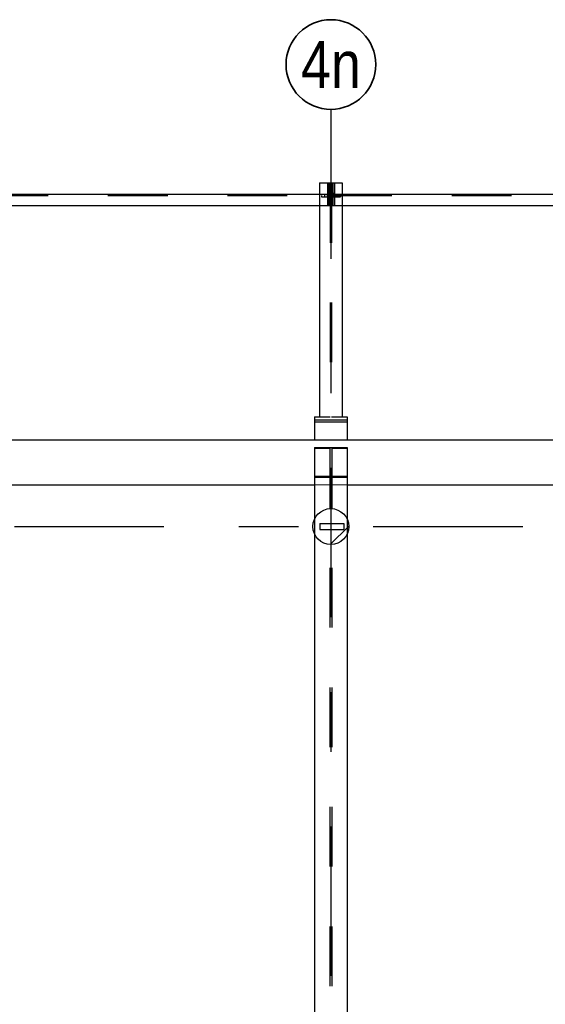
# Model space of a CAD drawing. Header units: millimetres. Extents: x -4.8 to 43.1, y -12 to 21.7.
# Tile 12 of 42: x 2.2 to 3.1, y 18 to 19.6. Entities that reach past the tile are written whole.
import ezdxf
from ezdxf.enums import TextEntityAlignment as Align

# ---------------------------------------------------------------- set-up
doc = ezdxf.new("R2010")
doc.units = ezdxf.units.MM
doc.linetypes.add('DASHDOTX2', pattern=[2, 1, -0.5, 0, -0.5])
doc.linetypes.add('HIDDEN', pattern=[0.375, 0.25, -0.125])
doc.layers.add('Achsen', color=7, linetype='Continuous', lineweight=20)
doc.styles.add('Arial Narrow', font='ARIALN.TTF')

msp = doc.modelspace()

# ---------------------------------------------------------------- hatches: boundary and pattern name
at = {"lineweight": 13}
h = msp.add_hatch(dxfattribs=at)
h.set_pattern_fill('bB', color=6, scale=0.01, angle=45, style=0, pattern_type=2)
h.set_pattern_definition([(45, (0, 0), (-0.08838835, 0.08838835), [0.0625, -0.025]), (45, (-0.0442, 0.0442), (-0.08838835, 0.08838835), [])])
h.paths.add_polyline_path([(2.777425, 18.774793), (2.777415, 18.775565), (2.777385, 18.776337), (2.777335, 18.777108), (2.777266, 18.777877), (2.777176, 18.778645), (2.777067, 18.779409), (2.776938, 18.780171), (2.77679, 18.780929), (2.776622, 18.781683), (2.776435, 18.782433), (2.776229, 18.783177), (2.776004, 18.783916), (2.775759, 18.784649), (2.775496, 18.785375), (2.775214, 18.786095), (2.774914, 18.786806), (2.774596, 18.78751), (2.774259, 18.788205), (2.773905, 18.788892), (2.773533, 18.789569), (2.773144, 18.790236), (2.772738, 18.790894), (2.772315, 18.79154), (2.771875, 18.792175), (2.77142, 18.792799), (2.770948, 18.793411), (2.770461, 18.79401), (2.769958, 18.794597), (2.769441, 18.795171), (2.768909, 18.795731), (2.768363, 18.796277), (2.767803, 18.796809), (2.767229, 18.797327), (2.766642, 18.797829), (2.766043, 18.798316), (2.765431, 18.798788), (2.764807, 18.799244), (2.764172, 18.799683), (2.763525, 18.800106), (2.762868, 18.800512), (2.762201, 18.800901), (2.761524, 18.801273), (2.760837, 18.801627), (2.760142, 18.801964), (2.759438, 18.802282), (2.758726, 18.802582), (2.758007, 18.802864), (2.757281, 18.803127), (2.756548, 18.803372), (2.755809, 18.803597), (2.755065, 18.803804), (2.754315, 18.803991), (2.753561, 18.804158), (2.752803, 18.804307), (2.752041, 18.804435), (2.751276, 18.804544), (2.750509, 18.804634), (2.74974, 18.804703), (2.748969, 18.804753), (2.748197, 18.804783), (2.747425, 18.804793), (2.746652, 18.804783), (2.74588, 18.804753), (2.745109, 18.804703), (2.74434, 18.804634), (2.743573, 18.804544), (2.742808, 18.804435), (2.742046, 18.804307), (2.741288, 18.804158), (2.740534, 18.803991), (2.739784, 18.803804), (2.73904, 18.803597), (2.738301, 18.803372), (2.737568, 18.803127), (2.736842, 18.802864), (2.736123, 18.802582), (2.735411, 18.802282), (2.734707, 18.801964), (2.734012, 18.801627), (2.733325, 18.801273), (2.732648, 18.800901), (2.731981, 18.800512), (2.731324, 18.800106), (2.730677, 18.799683), (2.730042, 18.799244), (2.729418, 18.798788), (2.728806, 18.798316), (2.728207, 18.797829), (2.72762, 18.797327), (2.727046, 18.796809), (2.726486, 18.796277), (2.72594, 18.795731), (2.725408, 18.795171), (2.724891, 18.794597), (2.724388, 18.79401), (2.723901, 18.793411), (2.723429, 18.792799), (2.722974, 18.792175), (2.722534, 18.79154), (2.722111, 18.790894), (2.721705, 18.790236), (2.721316, 18.789569), (2.720944, 18.788892), (2.72059, 18.788205), (2.720253, 18.78751), (2.719935, 18.786806), (2.719635, 18.786095), (2.719353, 18.785375), (2.71909, 18.784649), (2.718845, 18.783916), (2.71862, 18.783177), (2.718414, 18.782433), (2.718227, 18.781683), (2.718059, 18.780929), (2.717911, 18.780171), (2.717782, 18.779409), (2.717673, 18.778645), (2.717584, 18.777877), (2.717514, 18.777108), (2.717464, 18.776337), (2.717434, 18.775565), (2.717425, 18.774793), (2.717434, 18.77402), (2.717464, 18.773248), (2.717514, 18.772477), (2.717584, 18.771708), (2.717673, 18.770941), (2.717782, 18.770176), (2.717911, 18.769414), (2.718059, 18.768656), (2.718227, 18.767902), (2.718414, 18.767153), (2.71862, 18.766408), (2.718845, 18.765669), (2.71909, 18.764936), (2.719353, 18.76421), (2.719635, 18.763491), (2.719935, 18.762779), (2.720253, 18.762075), (2.72059, 18.76138), (2.720944, 18.760693), (2.721316, 18.760016), (2.721705, 18.759349), (2.722111, 18.758692), (2.722534, 18.758045), (2.722974, 18.75741), (2.723429, 18.756786), (2.723901, 18.756174), (2.724388, 18.755575), (2.724891, 18.754988), (2.725408, 18.754414), (2.72594, 18.753854), (2.726486, 18.753308), (2.727046, 18.752776), (2.72762, 18.752259), (2.728207, 18.751756), (2.728806, 18.751269), (2.729418, 18.750798), (2.730042, 18.750342), (2.730677, 18.749902), (2.731324, 18.749479), (2.731981, 18.749073), (2.732648, 18.748684), (2.733325, 18.748312), (2.734012, 18.747958), (2.734707, 18.747622), (2.735411, 18.747303), (2.736123, 18.747003), (2.736842, 18.746721), (2.737568, 18.746458), (2.738301, 18.746214), (2.73904, 18.745988), (2.739784, 18.745782), (2.740534, 18.745595), (2.741288, 18.745427), (2.742046, 18.745279), (2.742808, 18.74515), (2.743573, 18.745041), (2.74434, 18.744952), (2.745109, 18.744882), (2.74588, 18.744832), (2.746652, 18.744803), (2.747425, 18.744793), (2.748197, 18.744803), (2.748969, 18.744832), (2.74974, 18.744882), (2.750509, 18.744952), (2.751276, 18.745041), (2.752041, 18.74515), (2.752803, 18.745279), (2.753561, 18.745427), (2.754315, 18.745595), (2.755065, 18.745782), (2.755809, 18.745988), (2.756548, 18.746214), (2.757281, 18.746458), (2.758007, 18.746721), (2.758726, 18.747003), (2.759438, 18.747303), (2.760142, 18.747622), (2.760837, 18.747958), (2.761524, 18.748312), (2.762201, 18.748684), (2.762868, 18.749073), (2.763525, 18.749479), (2.764172, 18.749902), (2.764807, 18.750342), (2.765431, 18.750798), (2.766043, 18.751269), (2.766642, 18.751756), (2.767229, 18.752259), (2.767803, 18.752776), (2.768363, 18.753308), (2.768909, 18.753854), (2.769441, 18.754414), (2.769958, 18.754988), (2.770461, 18.755575), (2.770948, 18.756174), (2.77142, 18.756786), (2.771875, 18.75741), (2.772315, 18.758045), (2.772738, 18.758692), (2.773144, 18.759349), (2.773533, 18.760016), (2.773905, 18.760693), (2.774259, 18.76138), (2.774596, 18.762075), (2.774914, 18.762779), (2.775214, 18.763491), (2.775496, 18.76421), (2.775759, 18.764936), (2.776004, 18.765669), (2.776229, 18.766408), (2.776435, 18.767153), (2.776622, 18.767902), (2.77679, 18.768656), (2.776938, 18.769414), (2.777067, 18.770176), (2.777176, 18.770941), (2.777266, 18.771708), (2.777335, 18.772477), (2.777385, 18.773248), (2.777415, 18.77402)])

# ---------------------------------------------------------------- linework, layer by layer
at = {"color": 3, "linetype": 'HIDDEN', "lineweight": 25, "ltscale": 0.25}
for p, q in [((2.746528, 19.349756), (2.746528, 18.958544)), ((2.748328, 19.349756), (2.748328, 18.958544)), ((2.174561, 19.328881), (2.747778, 19.328881)), ((2.728665, 19.331006), (2.747778, 19.331006)), ((2.731528, 19.328881), (2.731528, 19.326381)), ((2.731528, 19.326381), (2.746528, 19.326381)), ((2.736653, 19.331006), (2.736653, 19.328881)), ((2.736653, 19.328881), (2.736653, 19.326381)), ((2.741403, 19.331006), (2.741403, 19.328881)), ((2.741403, 19.328881), (2.741403, 19.326381)), ((2.74179, 19.332631), (2.74429, 19.332631)), ((2.74179, 19.329381), (2.74429, 19.329381)), ((2.747778, 19.331006), (2.747778, 19.312256)), ((2.748328, 19.328881), (2.749578, 19.328881)), ((2.748328, 19.326381), (2.763328, 19.326381)), ((2.749578, 19.331006), (2.766165, 19.331006)), ((2.749578, 19.331006), (2.749578, 19.312256)), ((2.749578, 19.328881), (3.320278, 19.328881)), ((2.75079, 19.332631), (2.75329, 19.332631)), ((2.75079, 19.329381), (2.75329, 19.329381)), ((2.753453, 19.331006), (2.753453, 19.328881)), ((2.753453, 19.328881), (2.753453, 19.326381)), ((2.758203, 19.331006), (2.758203, 19.328881)), ((2.758203, 19.328881), (2.758203, 19.326381)), ((2.763328, 19.328881), (2.763328, 19.326381)), ((2.728665, 19.312256), (2.74179, 19.312256)), ((2.74429, 19.312256), (2.747778, 19.312256)), ((2.749578, 19.312256), (2.75079, 19.312256)), ((2.75329, 19.312256), (2.766165, 19.312256)), ((2.728665, 18.958544), (2.746528, 18.958544)), ((2.748303, 18.958544), (2.766165, 18.958544)), ((2.719923, 18.905709), (2.745923, 18.905709)), ((2.745923, 18.905709), (2.745923, 17.022853)), ((2.748923, 18.905709), (2.774923, 18.905709)), ((2.748923, 18.905709), (2.748923, 17.022853)), ((2.719923, 18.858877), (2.745923, 18.858877)), ((2.719923, 18.857294), (2.774923, 18.857294)), ((2.748923, 18.858877), (2.774923, 18.858877)), ((2.719923, 18.786674), (2.719923, 18.762911)), ((2.774923, 18.786682), (2.774923, 18.762904)), ((2.729034, 18.7798), (2.769034, 18.7798)), ((2.729034, 18.779793), (2.729034, 18.769793)), ((2.729034, 18.769793), (2.769034, 18.769793)), ((2.769034, 18.779793), (2.769034, 18.769793))]:
    msp.add_line(p, q, dxfattribs=at)
at = {"color": 5, "linetype": 'HIDDEN', "lineweight": 18, "ltscale": 0.25}
msp.add_line((2.719923, 18.844803), (2.774923, 18.844803), dxfattribs=at)
at = {"color": 3, "linetype": 'Continuous', "lineweight": 25}
msp.add_circle((2.747425, 18.774793), 0.03, dxfattribs=at)
at = {"layer": 'Achsen', "color": 3, "linetype": 'DASHDOTX2', "lineweight": 25, "ltscale": 0.25}
for p, q in [((2.74752, 19.472914), (2.74752, 17.433724)), ((1.01827, 18.774768), (6.489945, 18.774768))]:
    msp.add_line(p, q, dxfattribs=at)
at = {"layer": 'Achsen', "color": 3, "linetype": 'Continuous', "lineweight": 25}
for p, q in [((2.728665, 19.349756), (2.74179, 19.349756)), ((2.728665, 19.349756), (2.728665, 18.958544)), ((2.74179, 19.349756), (2.74429, 19.349756)), ((2.74179, 19.349756), (2.74179, 19.312256)), ((2.74429, 19.349756), (2.75079, 19.349756)), ((2.74429, 19.349756), (2.74429, 19.312256)), ((2.75079, 19.349756), (2.75329, 19.349756)), ((2.75079, 19.349756), (2.75079, 19.312256)), ((2.75329, 19.349756), (2.766165, 19.349756)), ((2.75329, 19.349756), (2.75329, 19.312256)), ((2.766165, 19.349756), (2.766165, 18.958544)), ((2.191173, 19.331006), (2.728665, 19.331006)), ((2.766165, 19.331006), (3.303665, 19.331006)), ((2.191173, 19.312256), (2.728665, 19.312256)), ((2.74179, 19.312256), (2.74429, 19.312256)), ((2.75079, 19.312256), (2.75329, 19.312256)), ((2.766165, 19.312256), (3.303665, 19.312256)), ((2.719907, 18.949794), (2.774903, 18.949794)), ((2.719915, 18.958544), (2.728665, 18.958544)), ((2.719915, 18.953544), (2.774915, 18.953544)), ((2.719923, 18.958544), (2.719923, 18.953544)), ((2.719923, 18.953544), (2.719923, 18.949794)), ((2.719923, 18.949794), (2.719923, 18.919793)), ((2.766165, 18.958544), (2.774915, 18.958544)), ((2.774923, 18.958544), (2.774923, 18.953544)), ((2.774923, 18.953544), (2.774923, 18.949794)), ((2.774923, 18.949794), (2.774923, 18.919793)), ((1.554814, 18.919794), (10.077872, 18.919794)), ((2.719923, 18.907293), (2.774923, 18.907293)), ((2.719923, 18.907293), (2.719923, 18.786674)), ((2.774923, 18.907293), (2.774923, 18.786682)), ((1.629814, 18.844803), (2.719923, 18.844803)), ((2.774923, 18.844803), (3.869915, 18.844803)), ((2.719923, 18.762911), (2.719923, 17.022853)), ((2.774923, 18.762904), (2.774923, 17.022853))]:
    msp.add_line(p, q, dxfattribs=at)
at = {"layer": 'Achsen', "color": 2, "linetype": 'Continuous', "lineweight": 35}
msp.add_circle((2.74752, 19.547914), 0.075, dxfattribs=at)

# ---------------------------------------------------------------- texts
at = {"layer": 'Achsen', "color": 2, "lineweight": 35, "style": 'Arial Narrow'}
msp.add_text('4n', height=0.07875, dxfattribs=at).set_placement((2.74752, 19.547914), align=Align.MIDDLE_CENTER)

doc.saveas('drawing.dxf')
